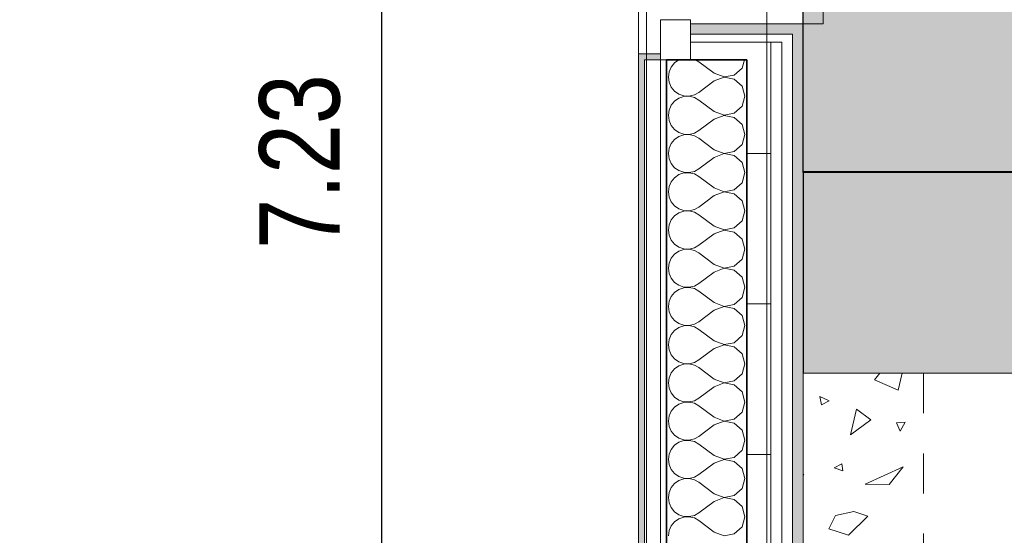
# Model space of a CAD drawing. Header units: metres. Extents: x -7.1 to 26.5, y -14.7 to 18.1.
# Tile 114 of 182: x 21.1 to 23.5, y -1 to 0.3. Entities that reach past the tile are written whole.
import ezdxf

# ---------------------------------------------------------------- set-up
doc = ezdxf.new("R2010")
doc.units = ezdxf.units.M
doc.header["$PDMODE"] = 65
doc.linetypes.add('AUSGEZOGEN', pattern=[0])
doc.linetypes.add('STRICHLINIE_S4', pattern=[0.0055, 0.0035, -0.001, 0, -0.001])
for name, color, linetype in [('XR$1$010 Aussenwände', 7, 'AUSGEZOGEN'), ('XR$1$010 Aussenwände Schichttrennlinien', 7, 'AUSGEZOGEN'), ('XR$1$010 Fenster', 7, 'AUSGEZOGEN'), ('XR$1$030 Bodenaufbauten', 7, 'AUSGEZOGEN'), ('XR$1$060 Möbel Einbau', 7, 'AUSGEZOGEN'), ('XR$1$080 Raumdefinitionen Kontur', 7, 'AUSGEZOGEN'), ('XR$2$105 Bemassungen 100', 7, 'AUSGEZOGEN'), ('XR$3$010 Aussenwände Bauteilschraffuren', 7, 'AUSGEZOGEN'), ('XR$3$035 Decken', 7, 'AUSGEZOGEN')]:
    doc.layers.add(name, color=color, linetype=linetype)
doc.styles.add('ARIAL', font='arial.ttf')
doc.dimstyles.new('DIMSTYLE_3', dxfattribs={"dimtxt": 0.2, "dimasz": 0.3, "dimexe": 0, "dimexo": 0, "dimgap": 0.1, "dimtad": 2, "dimrnd": 0.005, "dimzin": 4, "dimdsep": 46, "dimtxsty": 'ARIAL', "dimblk1": 'ALL_ML_STRICH', "dimblk2": 'ALL_ML_STRICH', "dimsah": 1, "dimcen": 0, "dimclrd": 7, "dimclre": 7, "dimclrt": 7, "dimadec": 0, "dimazin": 0, "dimtfac": 1, "dimtdec": 0, "dimtix": 1, "dimtmove": 2, "dimatfit": 3, "dimfxl": 0, "dimtzin": 0, "dimlwd": 0, "dimlwe": 18, "dimarcsym": 0})
pattern_1 = [(0, (1500, 1500), (750, 750), [750, -750]), (90, (1500, 1500), (-750, 750), [750, -750])]
pattern_2 = [(0, (0.375, 0.375), (0.1875, 0.1875), [0.1875, -0.1875]), (90, (0.375, 0.375), (-0.1875, 0.1875), [0.1875, -0.1875])]

# ---------------------------------------------------------------- blocks, each defined once
blk = doc.blocks.new('ALL_ML_STRICH')
at = {"color": 0, "linetype": 'ByBlock', "lineweight": -2}
for p, q in [((0, -0.5), (0, 0.5)), ((-0.3, -0.3), (0.3, 0.3)), ((-1, 0), (0.5, 0))]:
    blk.add_line(p, q, dxfattribs=at)
blk = doc.blocks.new('*D214')
at = {"layer": 'DEFPOINTS', "color": 7, "linetype": 'AUSGEZOGEN', "lineweight": 18, "transparency": 16777216}
for p in [(22.1052, 3.5835), (21.983, -3.6465), (22.0994, -3.6465)]:
    blk.add_point(p, dxfattribs=at)
at = {"layer": 'XR$2$105 Bemassungen 100', "color": 7, "linetype": 'AUSGEZOGEN', "lineweight": -2, "transparency": 16777216}
for p, q in [((21.983, 3.5835), (21.983, 3.5835)), ((21.983, -3.6465), (21.983, 3.5835)), ((21.983, -3.6465), (21.983, -3.6465))]:
    blk.add_line(p, q, dxfattribs=at)
at = {"layer": 'XR$2$105 Bemassungen 100', "color": 7, "linetype": 'AUSGEZOGEN', "lineweight": 18, "transparency": 16777216, "xscale": 0.3, "yscale": 0.3, "zscale": 0.3}
for p, rotation in [((21.983, 3.5835), 90), ((21.983, -3.6465), 270)]:
    blk.add_blockref('ALL_ML_STRICH', p, dxfattribs=dict(at, rotation=rotation))
at = {"layer": 'XR$2$105 Bemassungen 100', "color": 7, "linetype": 'AUSGEZOGEN', "lineweight": 18, "transparency": 16777216, "insert": (21.7795, -0.0199), "char_height": 0.2, "width": 0.64, "attachment_point": 5, "rotation": 90, "style": 'ARIAL'}
blk.add_mtext('\\W0.80;\\A1;{\\A1;{7.23\\H0.132000;\\S^ ;}}', dxfattribs=at)
blk = doc.blocks.new('COMPLEXOBJECT_48')
at = {"layer": 'XR$3$035 Decken', "color": 8, "linetype": 'AUSGEZOGEN', "lineweight": 25, "transparency": 33554687}
blk.add_line((24.5318, -0.0472), (23.0318, -0.0472), dxfattribs=at)
blk.add_lwpolyline([(23.0318, -0.0472), (23.0318, 6.0735), (24.5318, 6.0721)], dxfattribs=at)
blk = doc.blocks.new('COMPLEXOBJECT_52')
at = {"layer": 'XR$3$035 Decken', "color": 253, "linetype": 'AUSGEZOGEN', "lineweight": 13, "transparency": 33554687}
for p, q in [((23.2096, -0.5641), (23.2228, -0.5469)), ((23.2784, -0.5469), (23.2682, -0.5899)), ((23.2682, -0.5899), (23.2096, -0.5641)), ((23.0968, -0.6163), (23.0734, -0.6051)), ((23.0734, -0.6051), (23.0777, -0.6262)), ((23.0777, -0.6262), (23.0968, -0.6163)), ((23.15, -0.7006), (23.1647, -0.6366)), ((23.1647, -0.6366), (23.2002, -0.6637)), ((23.2002, -0.6637), (23.15, -0.7006)), ((23.2857, -0.6696), (23.264, -0.6709)), ((23.264, -0.6709), (23.2735, -0.6913)), ((23.2735, -0.6913), (23.2857, -0.6696)), ((23.1279, -0.7734), (23.1096, -0.7828)), ((23.1096, -0.7828), (23.1311, -0.7907)), ((23.1311, -0.7907), (23.1279, -0.7734)), ((23.1863, -0.8235), (23.2808, -0.7808)), ((23.2808, -0.7808), (23.2464, -0.8245)), ((23.034, -0.8006), (23.0318, -0.7984)), ((23.0318, -0.8011), (23.034, -0.8006)), ((23.2464, -0.8245), (23.1863, -0.8235)), ((23.0959, -0.9352), (23.1124, -0.9019)), ((23.1124, -0.9019), (23.158, -0.8914)), ((23.1926, -0.9032), (23.1446, -0.9508)), ((23.158, -0.8914), (23.1926, -0.9032)), ((23.1446, -0.9508), (23.0959, -0.9352))]:
    blk.add_line(p, q, dxfattribs=at)
blk = doc.blocks.new('COMPLEXOBJECT_55')
at = {"layer": 'XR$3$035 Decken', "color": 8, "linetype": 'AUSGEZOGEN', "lineweight": 25, "transparency": 33554687}
blk.add_line((24.5318, -0.0458), (23.0318, -0.0458), dxfattribs=at)
blk.add_lwpolyline([(23.0318, -0.0458), (23.0322, -0.5472), (24.532, -0.5458)], dxfattribs=at)
blk = doc.blocks.new('COMPLEXOBJECT_61')
at = {"layer": 'XR$3$010 Aussenwände Bauteilschraffuren', "color": 8, "linetype": 'AUSGEZOGEN', "lineweight": 13, "transparency": 33554687}
for p, q in [((22.712, 0.2256), (22.7036, 0.2155)), ((22.7229, 0.2331), (22.712, 0.2256)), ((22.7241, 0.2335), (22.7229, 0.2331)), ((22.7727, 0.2286), (22.7638, 0.2335)), ((22.8108, 0.2), (22.7727, 0.2286)), ((22.8799, 0.2131), (22.8857, 0.2335)), ((22.6983, 0.2035), (22.6965, 0.1905)), ((22.7036, 0.2155), (22.6983, 0.2035)), ((22.8108, 0.2), (22.8351, 0.1907)), ((22.8607, 0.1955), (22.8799, 0.2131)), ((22.6965, 0.1905), (22.6983, 0.1775)), ((22.6983, 0.1775), (22.7036, 0.1654)), ((22.8108, 0.181), (22.7727, 0.1524)), ((22.8351, 0.1903), (22.8108, 0.181)), ((22.8351, 0.1907), (22.8607, 0.1955)), ((22.8607, 0.1854), (22.8351, 0.1903)), ((22.8799, 0.1679), (22.8607, 0.1854)), ((22.7036, 0.1654), (22.712, 0.1553)), ((22.712, 0.1553), (22.7229, 0.1479)), ((22.7229, 0.1479), (22.7353, 0.1437)), ((22.7612, 0.146), (22.7727, 0.1524)), ((22.887, 0.1429), (22.8799, 0.1679)), ((22.712, 0.1304), (22.7036, 0.1203)), ((22.7229, 0.1378), (22.712, 0.1304)), ((22.7353, 0.142), (22.7229, 0.1378)), ((22.7353, 0.1437), (22.7484, 0.143)), ((22.7484, 0.1427), (22.7353, 0.142)), ((22.7484, 0.143), (22.7612, 0.146)), ((22.7612, 0.1397), (22.7484, 0.1427)), ((22.7727, 0.1333), (22.7612, 0.1397)), ((22.8108, 0.1048), (22.7727, 0.1333)), ((22.8799, 0.1178), (22.887, 0.1429)), ((22.6983, 0.1083), (22.6965, 0.0952)), ((22.7036, 0.1203), (22.6983, 0.1083)), ((22.8108, 0.1048), (22.8351, 0.0954)), ((22.8351, 0.0954), (22.8607, 0.1003)), ((22.8607, 0.1003), (22.8799, 0.1178)), ((22.6965, 0.0952), (22.6983, 0.0822)), ((22.6983, 0.0822), (22.7036, 0.0702)), ((22.8108, 0.0857), (22.7727, 0.0571)), ((22.8351, 0.095), (22.8108, 0.0857)), ((22.8607, 0.0902), (22.8351, 0.095)), ((22.8799, 0.0727), (22.8607, 0.0902)), ((22.7036, 0.0702), (22.712, 0.0601)), ((22.712, 0.0601), (22.7229, 0.0526)), ((22.7229, 0.0526), (22.7353, 0.0484)), ((22.7484, 0.0478), (22.7612, 0.0508)), ((22.7612, 0.0508), (22.7727, 0.0571)), ((22.887, 0.0476), (22.8799, 0.0727)), ((22.7036, 0.025), (22.6983, 0.013)), ((22.712, 0.0352), (22.7036, 0.025)), ((22.7229, 0.0426), (22.712, 0.0352)), ((22.7353, 0.0468), (22.7229, 0.0426)), ((22.7353, 0.0484), (22.7484, 0.0478)), ((22.7484, 0.0474), (22.7353, 0.0468)), ((22.7612, 0.0445), (22.7484, 0.0474)), ((22.7727, 0.0381), (22.7612, 0.0445)), ((22.8108, 0.0095), (22.7727, 0.0381)), ((22.8799, 0.0226), (22.887, 0.0476)), ((22.6983, 0.013), (22.6965, 0)), ((22.8108, 0.0095), (22.8351, 0.0002)), ((22.8351, 0.0002), (22.8607, 0.005)), ((22.8607, 0.005), (22.8799, 0.0226)), ((22.6965, 0), (22.6983, -0.013)), ((22.6983, -0.013), (22.7036, -0.025)), ((22.8108, -0.0095), (22.7727, -0.0381)), ((22.8351, -0.0002), (22.8108, -0.0095)), ((22.8607, -0.005), (22.8351, -0.0002)), ((22.8799, -0.0226), (22.8607, -0.005)), ((22.887, -0.0476), (22.8799, -0.0226)), ((22.7036, -0.025), (22.712, -0.0352)), ((22.712, -0.0352), (22.7229, -0.0426)), ((22.7229, -0.0426), (22.7353, -0.0468)), ((22.7353, -0.0484), (22.7229, -0.0526)), ((22.7353, -0.0468), (22.7484, -0.0474)), ((22.7484, -0.0478), (22.7353, -0.0484)), ((22.7484, -0.0474), (22.7612, -0.0445)), ((22.7612, -0.0508), (22.7484, -0.0478)), ((22.7612, -0.0445), (22.7727, -0.0381)), ((22.8799, -0.0727), (22.887, -0.0476)), ((22.7036, -0.0702), (22.6983, -0.0822)), ((22.712, -0.0601), (22.7036, -0.0702)), ((22.7229, -0.0526), (22.712, -0.0601)), ((22.7727, -0.0571), (22.7612, -0.0508)), ((22.8108, -0.0857), (22.7727, -0.0571)), ((22.8607, -0.0902), (22.8799, -0.0727)), ((22.6983, -0.0822), (22.6965, -0.0952)), ((22.6965, -0.0952), (22.6983, -0.1083)), ((22.8108, -0.0857), (22.8351, -0.095)), ((22.8351, -0.0954), (22.8108, -0.1048)), ((22.8351, -0.095), (22.8607, -0.0902)), ((22.8607, -0.1003), (22.8351, -0.0954)), ((22.6983, -0.1083), (22.7036, -0.1203)), ((22.7036, -0.1203), (22.712, -0.1304)), ((22.8108, -0.1048), (22.7727, -0.1333)), ((22.8799, -0.1178), (22.8607, -0.1003)), ((22.887, -0.1429), (22.8799, -0.1178)), ((22.712, -0.1304), (22.7229, -0.1378)), ((22.7229, -0.1378), (22.7353, -0.142)), ((22.7353, -0.1437), (22.7229, -0.1479)), ((22.7353, -0.142), (22.7484, -0.1427)), ((22.7484, -0.143), (22.7353, -0.1437)), ((22.7484, -0.1427), (22.7612, -0.1397)), ((22.7612, -0.146), (22.7484, -0.143)), ((22.7612, -0.1397), (22.7727, -0.1333)), ((22.7727, -0.1524), (22.7612, -0.146)), ((22.8799, -0.1679), (22.887, -0.1429)), ((22.7036, -0.1654), (22.6983, -0.1775)), ((22.712, -0.1553), (22.7036, -0.1654)), ((22.7229, -0.1479), (22.712, -0.1553)), ((22.8108, -0.181), (22.7727, -0.1524)), ((22.8607, -0.1854), (22.8799, -0.1679)), ((22.6983, -0.1775), (22.6965, -0.1905)), ((22.6965, -0.1905), (22.6983, -0.2035)), ((22.8108, -0.181), (22.8351, -0.1903)), ((22.8351, -0.1907), (22.8108, -0.2)), ((22.8351, -0.1903), (22.8607, -0.1854)), ((22.8607, -0.1955), (22.8351, -0.1907)), ((22.8799, -0.2131), (22.8607, -0.1955)), ((22.6983, -0.2035), (22.7036, -0.2155)), ((22.7036, -0.2155), (22.712, -0.2256)), ((22.8108, -0.2), (22.7727, -0.2286)), ((22.887, -0.2381), (22.8799, -0.2131)), ((22.712, -0.2256), (22.7229, -0.2331)), ((22.7229, -0.2431), (22.712, -0.2506)), ((22.7229, -0.2331), (22.7353, -0.2373)), ((22.7353, -0.2389), (22.7229, -0.2431)), ((22.7353, -0.2373), (22.7484, -0.2379)), ((22.7484, -0.2383), (22.7353, -0.2389)), ((22.7484, -0.2379), (22.7612, -0.2349)), ((22.7612, -0.2413), (22.7484, -0.2383)), ((22.7612, -0.2349), (22.7727, -0.2286)), ((22.7727, -0.2476), (22.7612, -0.2413)), ((22.8799, -0.2631), (22.887, -0.2381)), ((22.7036, -0.2607), (22.6983, -0.2727)), ((22.712, -0.2506), (22.7036, -0.2607)), ((22.8108, -0.2762), (22.7727, -0.2476)), ((22.8607, -0.2807), (22.8799, -0.2631)), ((22.6983, -0.2727), (22.6965, -0.2857)), ((22.6965, -0.2857), (22.6983, -0.2987)), ((22.8108, -0.2762), (22.8351, -0.2855)), ((22.8351, -0.2859), (22.8108, -0.2952)), ((22.8351, -0.2855), (22.8607, -0.2807)), ((22.8607, -0.2907), (22.8351, -0.2859)), ((22.8799, -0.3083), (22.8607, -0.2907)), ((22.6983, -0.2987), (22.7036, -0.3107)), ((22.7036, -0.3107), (22.712, -0.3209)), ((22.8108, -0.2952), (22.7727, -0.3238)), ((22.887, -0.3333), (22.8799, -0.3083)), ((22.712, -0.3209), (22.7229, -0.3283)), ((22.7229, -0.3384), (22.712, -0.3458)), ((22.7229, -0.3283), (22.7353, -0.3325)), ((22.7353, -0.3342), (22.7229, -0.3384)), ((22.7353, -0.3325), (22.7484, -0.3331)), ((22.7484, -0.3335), (22.7353, -0.3342)), ((22.7484, -0.3331), (22.7612, -0.3302)), ((22.7612, -0.3365), (22.7484, -0.3335)), ((22.7612, -0.3302), (22.7727, -0.3238)), ((22.7727, -0.3429), (22.7612, -0.3365)), ((22.8108, -0.3714), (22.7727, -0.3429)), ((22.8799, -0.3584), (22.887, -0.3333)), ((22.7036, -0.3559), (22.6983, -0.3679)), ((22.712, -0.3458), (22.7036, -0.3559)), ((22.8607, -0.3759), (22.8799, -0.3584)), ((22.6983, -0.3679), (22.6965, -0.381)), ((22.6965, -0.381), (22.6983, -0.394)), ((22.8108, -0.3905), (22.7727, -0.419)), ((22.8108, -0.3714), (22.8351, -0.3808)), ((22.8351, -0.3811), (22.8108, -0.3905)), ((22.8351, -0.3808), (22.8607, -0.3759)), ((22.8607, -0.386), (22.8351, -0.3811)), ((22.8799, -0.4035), (22.8607, -0.386)), ((22.6983, -0.394), (22.7036, -0.406)), ((22.7036, -0.406), (22.712, -0.4161)), ((22.712, -0.4161), (22.7229, -0.4235)), ((22.887, -0.4286), (22.8799, -0.4035)), ((22.712, -0.441), (22.7036, -0.4512)), ((22.7229, -0.4336), (22.712, -0.441)), ((22.7229, -0.4235), (22.7353, -0.4277)), ((22.7353, -0.4294), (22.7229, -0.4336)), ((22.7353, -0.4277), (22.7484, -0.4284)), ((22.7484, -0.4288), (22.7353, -0.4294)), ((22.7484, -0.4284), (22.7612, -0.4254)), ((22.7612, -0.4317), (22.7484, -0.4288)), ((22.7612, -0.4254), (22.7727, -0.419)), ((22.7727, -0.4381), (22.7612, -0.4317)), ((22.8108, -0.4667), (22.7727, -0.4381)), ((22.8799, -0.4536), (22.887, -0.4286)), ((22.6983, -0.4632), (22.6965, -0.4762)), ((22.7036, -0.4512), (22.6983, -0.4632)), ((22.8607, -0.4712), (22.8799, -0.4536)), ((22.6965, -0.4762), (22.6983, -0.4892)), ((22.6983, -0.4892), (22.7036, -0.5012)), ((22.8108, -0.4857), (22.7727, -0.5143)), ((22.8108, -0.4667), (22.8351, -0.476)), ((22.8351, -0.4764), (22.8108, -0.4857)), ((22.8351, -0.476), (22.8607, -0.4712)), ((22.8607, -0.4812), (22.8351, -0.4764)), ((22.8799, -0.4988), (22.8607, -0.4812)), ((22.7036, -0.5012), (22.712, -0.5113)), ((22.712, -0.5113), (22.7229, -0.5188)), ((22.7612, -0.5206), (22.7727, -0.5143)), ((22.887, -0.5238), (22.8799, -0.4988)), ((22.712, -0.5363), (22.7036, -0.5464)), ((22.7229, -0.5288), (22.712, -0.5363)), ((22.7229, -0.5188), (22.7353, -0.523)), ((22.7353, -0.5246), (22.7229, -0.5288)), ((22.7353, -0.523), (22.7484, -0.5236)), ((22.7484, -0.524), (22.7353, -0.5246)), ((22.7484, -0.5236), (22.7612, -0.5206)), ((22.7612, -0.527), (22.7484, -0.524)), ((22.7727, -0.5333), (22.7612, -0.527)), ((22.8108, -0.5619), (22.7727, -0.5333)), ((22.8799, -0.5488), (22.887, -0.5238)), ((22.6983, -0.5584), (22.6965, -0.5714)), ((22.7036, -0.5464), (22.6983, -0.5584)), ((22.8108, -0.5619), (22.8351, -0.5712)), ((22.8607, -0.5664), (22.8799, -0.5488)), ((22.6965, -0.5714), (22.6983, -0.5844)), ((22.6983, -0.5844), (22.7036, -0.5965)), ((22.8108, -0.581), (22.7727, -0.6095)), ((22.8351, -0.5716), (22.8108, -0.581)), ((22.8351, -0.5712), (22.8607, -0.5664)), ((22.8607, -0.5765), (22.8351, -0.5716)), ((22.8799, -0.594), (22.8607, -0.5765)), ((22.7036, -0.5965), (22.712, -0.6066)), ((22.712, -0.6066), (22.7229, -0.614)), ((22.7612, -0.6159), (22.7727, -0.6095)), ((22.887, -0.619), (22.8799, -0.594)), ((22.712, -0.6315), (22.7036, -0.6416)), ((22.7229, -0.6241), (22.712, -0.6315)), ((22.7229, -0.614), (22.7353, -0.6182)), ((22.7353, -0.6199), (22.7229, -0.6241)), ((22.7353, -0.6182), (22.7484, -0.6189)), ((22.7484, -0.6192), (22.7353, -0.6199)), ((22.7484, -0.6189), (22.7612, -0.6159)), ((22.7612, -0.6222), (22.7484, -0.6192)), ((22.7727, -0.6286), (22.7612, -0.6222)), ((22.8108, -0.6571), (22.7727, -0.6286)), ((22.8799, -0.6441), (22.887, -0.619)), ((22.6983, -0.6537), (22.6965, -0.6667)), ((22.7036, -0.6416), (22.6983, -0.6537)), ((22.8108, -0.6571), (22.8351, -0.6665)), ((22.8351, -0.6665), (22.8607, -0.6616)), ((22.8607, -0.6616), (22.8799, -0.6441)), ((22.6965, -0.6667), (22.6983, -0.6797)), ((22.6983, -0.6797), (22.7036, -0.6917)), ((22.8108, -0.6762), (22.7727, -0.7048)), ((22.8351, -0.6669), (22.8108, -0.6762)), ((22.8607, -0.6717), (22.8351, -0.6669)), ((22.8799, -0.6893), (22.8607, -0.6717)), ((22.7036, -0.6917), (22.712, -0.7018)), ((22.712, -0.7018), (22.7229, -0.7093)), ((22.7229, -0.7093), (22.7353, -0.7135)), ((22.7612, -0.7111), (22.7727, -0.7048)), ((22.887, -0.7143), (22.8799, -0.6893)), ((22.712, -0.7268), (22.7036, -0.7369)), ((22.7229, -0.7193), (22.712, -0.7268)), ((22.7353, -0.7151), (22.7229, -0.7193)), ((22.7353, -0.7135), (22.7484, -0.7141)), ((22.7484, -0.7145), (22.7353, -0.7151)), ((22.7484, -0.7141), (22.7612, -0.7111)), ((22.7612, -0.7175), (22.7484, -0.7145)), ((22.7727, -0.7238), (22.7612, -0.7175)), ((22.8108, -0.7524), (22.7727, -0.7238)), ((22.8799, -0.7393), (22.887, -0.7143)), ((22.6983, -0.7489), (22.6965, -0.7619)), ((22.7036, -0.7369), (22.6983, -0.7489)), ((22.8108, -0.7524), (22.8351, -0.7617)), ((22.8351, -0.7617), (22.8607, -0.7569)), ((22.8607, -0.7569), (22.8799, -0.7393)), ((22.6965, -0.7619), (22.6983, -0.7749)), ((22.6983, -0.7749), (22.7036, -0.7869)), ((22.8108, -0.7714), (22.7727, -0.8)), ((22.8351, -0.7621), (22.8108, -0.7714)), ((22.8607, -0.7669), (22.8351, -0.7621)), ((22.8799, -0.7845), (22.8607, -0.7669)), ((22.7036, -0.7869), (22.712, -0.7971)), ((22.712, -0.7971), (22.7229, -0.8045)), ((22.7229, -0.8045), (22.7353, -0.8087)), ((22.7353, -0.8087), (22.7484, -0.8093)), ((22.7484, -0.8093), (22.7612, -0.8064)), ((22.7612, -0.8064), (22.7727, -0.8)), ((22.887, -0.8095), (22.8799, -0.7845)), ((22.7036, -0.8321), (22.6983, -0.8441)), ((22.712, -0.822), (22.7036, -0.8321)), ((22.7229, -0.8146), (22.712, -0.822)), ((22.7353, -0.8104), (22.7229, -0.8146)), ((22.7484, -0.8097), (22.7353, -0.8104)), ((22.7612, -0.8127), (22.7484, -0.8097)), ((22.7727, -0.819), (22.7612, -0.8127)), ((22.8108, -0.8476), (22.7727, -0.819)), ((22.8799, -0.8346), (22.887, -0.8095)), ((22.6983, -0.8441), (22.6965, -0.8571)), ((22.6965, -0.8571), (22.6983, -0.8702)), ((22.8108, -0.8476), (22.8351, -0.857)), ((22.8351, -0.8573), (22.8108, -0.8667)), ((22.8351, -0.857), (22.8607, -0.8521)), ((22.8607, -0.8622), (22.8351, -0.8573)), ((22.8607, -0.8521), (22.8799, -0.8346)), ((22.6983, -0.8702), (22.7036, -0.8822)), ((22.7036, -0.8822), (22.712, -0.8923)), ((22.8108, -0.8667), (22.7727, -0.8952)), ((22.8799, -0.8797), (22.8607, -0.8622)), ((22.887, -0.9048), (22.8799, -0.8797)), ((22.712, -0.8923), (22.7229, -0.8997)), ((22.7229, -0.8997), (22.7353, -0.9039)), ((22.7353, -0.9056), (22.7229, -0.9098)), ((22.7353, -0.9039), (22.7484, -0.9046)), ((22.7484, -0.905), (22.7353, -0.9056)), ((22.7484, -0.9046), (22.7612, -0.9016)), ((22.7612, -0.9079), (22.7484, -0.905)), ((22.7612, -0.9016), (22.7727, -0.8952)), ((22.8799, -0.9298), (22.887, -0.9048)), ((22.7036, -0.9273), (22.6983, -0.9394)), ((22.712, -0.9172), (22.7036, -0.9273)), ((22.7229, -0.9098), (22.712, -0.9172)), ((22.7727, -0.9143), (22.7612, -0.9079)), ((22.8108, -0.9429), (22.7727, -0.9143)), ((22.8607, -0.9474), (22.8799, -0.9298)), ((22.6983, -0.9394), (22.6965, -0.9524)), ((22.8108, -0.9429), (22.8351, -0.9522)), ((22.8351, -0.9522), (22.8607, -0.9474))]:
    blk.add_line(p, q, dxfattribs=at)

msp = doc.modelspace()

# ---------------------------------------------------------------- hatches: boundary and pattern name
at = {"layer": 'XR$3$010 Aussenwände Bauteilschraffuren', "linetype": 'AUSGEZOGEN', "lineweight": 13, "true_color": 0xa79e8b, "transparency": 33554687}
for points in [[(23.0318, 0.2975), (23.0318, 0.3235), (22.7518, 0.3235), (22.7518, 0.2975)], [(23.0318, 0.2975), (23.0058, 0.2975), (23.0058, -2.4305), (23.0318, -2.4305)]]:
    msp.add_hatch(color=253, dxfattribs=at).paths.add_polyline_path(points)
at = {"layer": 'XR$3$010 Aussenwände Bauteilschraffuren', "linetype": 'AUSGEZOGEN', "lineweight": 13, "transparency": 33554687}
h = msp.add_hatch(dxfattribs=at)
h.set_pattern_fill('MUSTER', color=8, scale=750, style=0, pattern_type=2)
h.set_pattern_definition(pattern_1)
h.paths.add_polyline_path([(23.0058, 0.2775), (23.0058, 0.2975), (22.7518, 0.2975), (22.7518, 0.2775)], flags=0)
h = msp.add_hatch(dxfattribs=at)
h.set_pattern_fill('MUSTER', color=42, scale=0.1875, style=0, pattern_type=2)
h.set_pattern_definition(pattern_2)
h.paths.add_polyline_path([(22.9518, 0.2335), (22.9518, 0.2775), (22.7518, 0.2775), (22.7518, 0.2335)], flags=0)
h = msp.add_hatch(dxfattribs=at)
h.set_pattern_fill('MUSTER', color=8, scale=750, style=0, pattern_type=2)
h.set_pattern_definition(pattern_1)
h.paths.add_polyline_path([(23.0058, 0.2775), (22.9788, 0.2775), (22.9788, -2.4105), (23.0058, -2.4105)], flags=0)
at = {"layer": 'XR$3$010 Aussenwände Bauteilschraffuren', "linetype": 'AUSGEZOGEN', "lineweight": 13, "true_color": 0x202020, "transparency": 33554687}
for points in [[(22.6218, 0.2485), (22.6218, 0.2335), (22.6768, 0.2335), (22.6768, 0.2485)], [(22.6218, -2.3665), (22.6368, -2.3665), (22.6368, 0.2335), (22.6218, 0.2335)]]:
    msp.add_hatch(color=250, dxfattribs=at).paths.add_polyline_path(points)
at = {"layer": 'XR$3$010 Aussenwände Bauteilschraffuren', "linetype": 'AUSGEZOGEN', "lineweight": 13, "transparency": 33554687}
h = msp.add_hatch(dxfattribs=at)
h.set_pattern_fill('MUSTER', color=8, scale=750, style=0, pattern_type=2)
h.set_pattern_definition(pattern_1)
h.paths.add_polyline_path([(22.6768, -2.3665), (22.6918, -2.3665), (22.6918, 0.2335), (22.6768, 0.2335)], flags=0)
h = msp.add_hatch(dxfattribs=at)
h.set_pattern_fill('MUSTER', color=42, scale=0.1875, style=0, pattern_type=2)
h.set_pattern_definition(pattern_2)
h.paths.add_polyline_path([(22.9518, 0.2335), (22.8918, 0.2335), (22.8918, -2.3665), (22.9518, -2.3665)], flags=0)
at = {"layer": 'XR$3$035 Decken', "linetype": 'AUSGEZOGEN', "lineweight": 13, "transparency": 33554687}
for color, points in [(254, [(23.0318, -0.0472), (24.5318, -0.0472), (24.6065, -0.0491), (24.6811, -0.0547), (24.7553, -0.064), (24.829, -0.077), (24.9019, -0.0936), (24.9739, -0.1139), (25.0448, -0.1377), (25.1144, -0.165), (25.1826, -0.1958), (25.2491, -0.2299), (25.3139, -0.2673), (25.3767, -0.3078), (25.4375, -0.3515), (25.496, -0.3981), (25.552, -0.4476), (25.6056, -0.4998), (25.6565, -0.5546), (25.7046, -0.6119), (25.7497, -0.6715), (25.7919, -0.7333), (25.8309, -0.7971), (25.8667, -0.8627), (25.8992, -0.9301), (25.9283, -0.999), (25.9539, -1.0693), (25.976, -1.1407), (25.9945, -1.2132), (26.0093, -1.2865), (26.0205, -1.3605), (26.028, -1.4349), (26.0318, -1.5096), (26.0314, 7.5377), (26.0286, 7.4626), (26.022, 7.3878), (26.0117, 7.3134), (25.9976, 7.2396), (25.9798, 7.1666), (25.9583, 7.0946), (25.9332, 7.0238), (25.9045, 6.9544), (25.8724, 6.8865), (25.8368, 6.8203), (25.798, 6.756), (25.7559, 6.6938), (25.7108, 6.6337), (25.6626, 6.5761), (25.6116, 6.5209), (25.5579, 6.4684), (25.5016, 6.4187), (25.4428, 6.3719), (25.3818, 6.3281), (25.3186, 6.2875), (25.2534, 6.2501), (25.1864, 6.2161), (25.1178, 6.1855), (25.0477, 6.1585), (24.9764, 6.135), (24.9039, 6.1152), (24.8306, 6.099), (24.7565, 6.0866), (24.6818, 6.078), (24.6069, 6.0731), (24.5318, 6.0721), (23.0318, 6.0735)]), (9, [(23.0318, -0.0458), (23.0322, -0.5472), (24.532, -0.5458), (24.5546, -0.5461), (24.5773, -0.5468), (24.5999, -0.5481), (24.6225, -0.5499), (24.6451, -0.5522), (24.6675, -0.5551), (24.69, -0.5584), (24.7123, -0.5622), (24.7345, -0.5666), (24.7567, -0.5714), (24.7787, -0.5768), (24.8006, -0.5826), (24.8224, -0.589), (24.844, -0.5958), (24.8654, -0.6031), (24.8867, -0.6109), (24.9078, -0.6192), (24.9287, -0.628), (24.9494, -0.6372), (24.9699, -0.6469), (24.9902, -0.657), (25.0102, -0.6677), (25.03, -0.6787), (25.0495, -0.6902), (25.0687, -0.7022), (25.0877, -0.7146), (25.1064, -0.7274), (25.1248, -0.7406), (25.1429, -0.7543), (25.1607, -0.7683), (25.1782, -0.7828), (25.5325, -0.4284), (25.5059, -0.4052), (25.4788, -0.3825), (25.4511, -0.3605), (25.4229, -0.3392), (25.3942, -0.3185), (25.3651, -0.2986), (25.3355, -0.2793), (25.3054, -0.2607), (25.2749, -0.2428), (25.244, -0.2257), (25.2127, -0.2093), (25.1811, -0.1936), (25.149, -0.1787), (25.1166, -0.1645), (25.0839, -0.1511), (25.0509, -0.1385), (25.0176, -0.1267), (24.9841, -0.1156), (24.9502, -0.1053), (24.9162, -0.0959), (24.8819, -0.0872), (24.8475, -0.0794), (24.8128, -0.0724), (24.778, -0.0661), (24.7431, -0.0608), (24.7081, -0.0562), (24.6729, -0.0525), (24.6377, -0.0495), (24.6024, -0.0475), (24.5671, -0.0462), (24.5318, -0.0458)])]:
    msp.add_hatch(color=color, dxfattribs=at).paths.add_polyline_path(points)

# ---------------------------------------------------------------- linework, layer by layer
at = {"layer": 'XR$1$010 Aussenwände', "color": 7, "linetype": 'AUSGEZOGEN', "lineweight": 18, "transparency": 33554687}
for p, q in [((22.8918, 0.3235), (22.7518, 0.3235)), ((22.7518, 0.2975), (22.7518, 0.3235)), ((22.9518, 0.3235), (22.8918, 0.3235)), ((22.9788, 0.3235), (22.9518, 0.3235)), ((23.0058, 0.3235), (22.9788, 0.3235)), ((23.0318, 0.3235), (23.0058, 0.3235)), ((23.0318, 0.2975), (23.0318, 0.3235)), ((22.7518, 0.2775), (22.7518, 0.2975)), ((23.0318, -2.4305), (23.0318, 0.2975)), ((22.7518, 0.2335), (22.7518, 0.2775)), ((22.6768, 0.2485), (22.6218, 0.2485)), ((22.6218, 0.2335), (22.6218, 0.2485)), ((22.6218, 0.2335), (22.6218, -2.3665)), ((22.6918, 0.2335), (22.6768, 0.2335))]:
    msp.add_line(p, q, dxfattribs=at)
at = {"layer": 'XR$1$010 Aussenwände', "color": 7, "linetype": 'AUSGEZOGEN', "lineweight": 35, "transparency": 33554687}
msp.add_line((22.7518, 0.2335), (22.6918, 0.2335), dxfattribs=at)
at = {"layer": 'XR$1$010 Aussenwände Schichttrennlinien', "color": 7, "linetype": 'AUSGEZOGEN', "lineweight": 18, "transparency": 33554687}
for p, q in [((22.7518, 0.2975), (23.0058, 0.2975)), ((23.0058, 0.2975), (22.7518, 0.2975)), ((23.0058, 0.2775), (23.0058, 0.2975)), ((22.7518, 0.2775), (22.9518, 0.2775)), ((22.9788, 0.2775), (22.7518, 0.2775)), ((22.9518, 0.2335), (22.9518, 0.2775)), ((22.9788, -2.4105), (22.9788, 0.2775)), ((23.0058, -2.4105), (23.0058, 0.2775)), ((22.6768, 0.2335), (22.6768, 0.2485)), ((22.6368, 0.2335), (22.6368, -2.3665)), ((22.6368, 0.2335), (22.6768, 0.2335)), ((22.6768, 0.2335), (22.6768, -2.3665)), ((22.9518, -2.3665), (22.9518, 0.2335))]:
    msp.add_line(p, q, dxfattribs=at)
at = {"layer": 'XR$1$010 Aussenwände Schichttrennlinien', "color": 7, "linetype": 'AUSGEZOGEN', "lineweight": 35, "transparency": 33554687}
for p, q in [((22.6918, -2.3665), (22.6918, 0.2335)), ((22.8918, 0.2335), (22.7518, 0.2335)), ((22.8918, -2.3665), (22.8918, 0.2335))]:
    msp.add_line(p, q, dxfattribs=at)
at = {"layer": 'XR$1$010 Fenster', "color": 7, "linetype": 'AUSGEZOGEN', "lineweight": 13, "transparency": 33554687}
for p, q in [((22.6218, 2.3985), (22.6218, 0.2485)), ((23.0318, 2.3235), (23.0318, 0.3235)), ((23.0814, 2.3235), (23.0814, 0.3235)), ((22.7518, 0.3335), (22.6768, 0.3335)), ((22.6768, 0.3335), (22.6768, 0.2335)), ((22.7518, 0.2335), (22.7518, 0.3335)), ((22.7518, 0.2975), (22.7518, 0.3235)), ((22.7518, 0.2975), (22.7518, 0.3235)), ((22.8918, 0.3235), (22.7518, 0.3235)), ((22.9518, 0.3235), (22.8918, 0.3235)), ((22.9788, 0.3235), (22.9518, 0.3235)), ((23.0058, 0.3235), (22.9788, 0.3235)), ((23.0318, 0.3235), (23.0058, 0.3235)), ((23.0814, 0.3235), (23.0318, 0.3235)), ((22.7518, 0.2775), (22.7518, 0.2975)), ((22.7518, 0.2775), (22.7518, 0.2975)), ((22.7518, 0.2335), (22.7518, 0.2775)), ((22.7518, 0.2335), (22.7518, 0.2775)), ((22.6218, 0.2335), (22.6218, 0.2485)), ((22.6768, 0.2485), (22.6218, 0.2485)), ((22.6918, 0.2335), (22.6768, 0.2335)), ((22.6918, 0.2335), (22.6768, 0.2335)), ((22.7518, 0.2335), (22.6918, 0.2335)), ((22.7518, 0.2335), (22.6918, 0.2335))]:
    msp.add_line(p, q, dxfattribs=at)
at = {"layer": 'XR$1$030 Bodenaufbauten', "color": 254, "linetype": 'AUSGEZOGEN', "lineweight": 13, "transparency": 33554687}
msp.add_lwpolyline([(2.2618, -3.7865), (22.6418, -3.7865), (22.6418, 10.7535), (14.8918, 10.7535), (14.8918, 6.0735), (10.0118, 6.0735), (10.0118, 8.0099), (10.0118, 10.7535), (2.2618, 10.7535), (2.2618, -3.7865)], close=True, dxfattribs=at)
at = {"layer": 'XR$1$060 Möbel Einbau', "color": 8, "linetype": 'AUSGEZOGEN', "lineweight": 13, "transparency": 33554687}
msp.add_line((23.0318, -0.0472), (24.5318, -0.0472), dxfattribs=at)
at = {"layer": 'XR$1$080 Raumdefinitionen Kontur', "color": 8, "linetype": 'AUSGEZOGEN', "lineweight": 13, "transparency": 33554687}
msp.add_lwpolyline([(16.3418, -3.6465), (22.6218, -3.6465), (22.6218, 3.5835), (18.6718, 3.5835), (17.4718, 3.5835), (16.3418, 3.5835), (16.3418, -3.6465)], close=True, dxfattribs=at)
at = {"layer": 'XR$3$035 Decken', "color": 7, "linetype": 'AUSGEZOGEN', "lineweight": 18, "transparency": 33554687}
msp.add_lwpolyline([(10.0118, 11.0035), (1.9918, 11.0535), (1.9918, -3.9165), (1.9918, -6.6565), (22.9418, -6.6565), (22.9418, 11.0535), (14.8918, 11.0535), (14.8918, 6.2735), (13.4518, 6.2735), (11.4518, 6.2735), (10.0118, 6.2735), (10.0118, 11.0035)], close=True, dxfattribs=at)
at = {"layer": 'XR$3$035 Decken', "color": 253, "linetype": 'STRICHLINIE_S4', "lineweight": 18, "transparency": 33554687}
msp.add_lwpolyline([(23.0318, -0.5469), (23.3318, -0.5469), (23.3318, -6.1784), (23.0318, -6.1784), (23.0318, -0.5469)], close=True, dxfattribs=at)

# ---------------------------------------------------------------- block references
at = {"layer": 'XR$3$010 Aussenwände Bauteilschraffuren', "color": 8, "linetype": 'AUSGEZOGEN', "lineweight": 13, "transparency": 33554687}
msp.add_blockref('COMPLEXOBJECT_61', (0, 0), dxfattribs=at)
at = {"layer": 'XR$3$035 Decken', "color": 8, "linetype": 'AUSGEZOGEN', "lineweight": 25, "transparency": 33554687}
for name in ['COMPLEXOBJECT_48', 'COMPLEXOBJECT_55']:
    msp.add_blockref(name, (0, 0), dxfattribs=at)
at = {"layer": 'XR$3$035 Decken', "color": 253, "linetype": 'AUSGEZOGEN', "lineweight": 13, "transparency": 33554687}
msp.add_blockref('COMPLEXOBJECT_52', (0, 0), dxfattribs=at)

# ---------------------------------------------------------------- dimensions: what is measured, and where the dimension line sits
at = {"layer": 'XR$2$105 Bemassungen 100', "color": 7, "linetype": 'AUSGEZOGEN', "lineweight": 18, "transparency": 33554687}
dim = msp.add_linear_dim(base=(21.983, 3.5835), p1=(21.983, -3.6465), p2=(21.983, 3.5835), angle=90, dimstyle='DIMSTYLE_3', override={"dimpost": '<>', "dimclrd": 7, "dimclre": 7, "dimclrt": 7, "dimlwd": 0, "dimlwe": 18}, dxfattribs=at)
dim.commit()
dim.dimension.update_dxf_attribs({"geometry": '*D214', "text_midpoint": (21.7795, -0.0199), "dimtype": 160})

doc.saveas('drawing.dxf')
